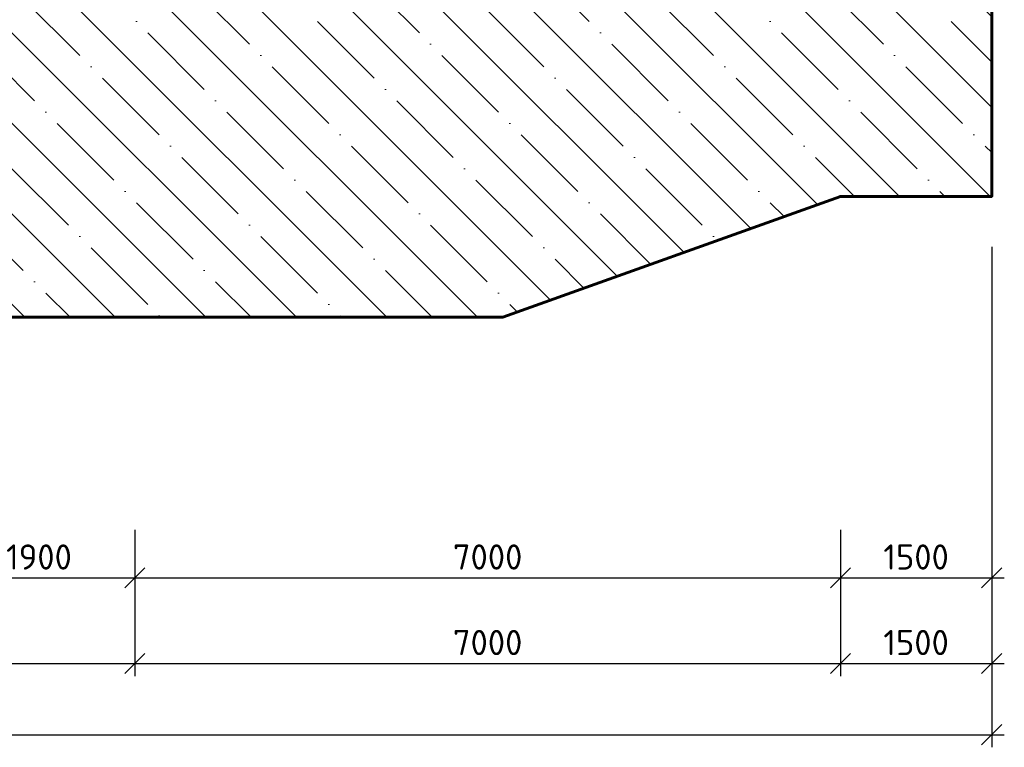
# Model space of a CAD drawing. Header units: millimetres. Extents: x 215401 to 282040, y -56103 to -5143.
# Tile 41 of 47: x 265695 to 275461, y -53423 to -46205. Entities that reach past the tile are written whole.
import ezdxf

# ---------------------------------------------------------------- set-up
doc = ezdxf.new("R2010")
doc.units = ezdxf.units.MM
doc.layers.get('Defpoints').update_dxf_attribs({"color": 8})
doc.layers.add('ГТО-2_Бетон_060', color=3, linetype='Continuous', lineweight=60)
doc.layers.add('ГТО-2_Размеры_035', color=2, linetype='Continuous', lineweight=35)
doc.layers.add('ГТО-2_Штриховка_018', color=7, linetype='Continuous', lineweight=18, true_color=0x6b6b6b)
doc.styles.add('MOSOBL (isocpeur)', font='isocpeur.ttf')
doc.dimstyles.new('М100 (мм)', dxfattribs={"dimscale": 100, "dimtxt": 2.5, "dimasz": 2, "dimexe": 1.25, "dimexo": 0.825, "dimgap": 0.825, "dimtad": 1, "dimdec": 0, "dimzin": 1, "dimtxsty": 'MOSOBL (isocpeur)', "dimblk": 'OBLIQUE', "dimcen": 0, "dimdle": 1.25, "dimclrd": 7, "dimclre": 7, "dimclrt": 256, "dimaunit": 1, "dimadec": 1, "dimazin": 0, "dimtfac": 1, "dimtdec": 0, "dimtofl": 0, "dimtmove": 1, "dimatfit": 3, "dimldrblk": 'DOTSMALL', "dimfxl": 1.25, "dimtfill": 1, "dimtolj": 1, "dimarcsym": 1})

# ---------------------------------------------------------------- blocks, each defined once
blk = doc.blocks.new('_Oblique')
at = {"color": 0, "linetype": 'ByBlock', "lineweight": -2}
blk.add_line((-0.5, -0.5), (0.5, 0.5), dxfattribs=at)
blk = doc.blocks.new('*D202')
at = {"layer": 'Defpoints', "color": 0, "transparency": 16777216}
for p in [(218111.4, -47957.3), (275336.2, -47957.3), (275336.2, -53298)]:
    blk.add_point(p, dxfattribs=at)
at = {"layer": 'ГТО-2_Размеры_035', "color": 7, "lineweight": -2, "transparency": 16777216}
for p, q in [((218111.4, -49657.3), (218111.4, -53423)), ((275336.2, -49657.3), (275336.2, -53423)), ((217986.4, -53298), (275461.2, -53298))]:
    blk.add_line(p, q, dxfattribs=at)
at = {"layer": 'ГТО-2_Размеры_035', "color": 7, "lineweight": -2, "transparency": 16777216, "xscale": 200, "yscale": 200, "zscale": 200, "rotation": 180}
blk.add_blockref('_Oblique', (218111.4, -53298), dxfattribs=at)
at = {"layer": 'ГТО-2_Размеры_035', "color": 7, "lineweight": -2, "transparency": 16777216, "xscale": 200, "yscale": 200, "zscale": 200}
blk.add_blockref('_Oblique', (275336.2, -53298), dxfattribs=at)
at = {"layer": 'ГТО-2_Размеры_035', "transparency": 16777216, "insert": (246723.8, -53090.5), "char_height": 250, "attachment_point": 5, "style": 'MOSOBL (isocpeur)', "bg_fill": 3, "box_fill_scale": 1.1, "bg_fill_color": 256, "bg_fill_true_color": 13158600, "bg_fill_transparency": 0}
blk.add_mtext('\\A1;57225', dxfattribs=at)
blk = doc.blocks.new('_DotSmall')
at = {"color": 0, "linetype": 'ByBlock', "const_width": 0.5}
blk.add_lwpolyline([(-0.0625, 0, 1), (0.0625, 0, 1)], format="xyb", close=True, dxfattribs=at)
blk = doc.blocks.new('*D189')
at = {"layer": 'Defpoints', "color": 0, "transparency": 16777216}
for p in [(266836.2, -50764.4), (273836.3, -50764.4), (273836.3, -51742.5)]:
    blk.add_point(p, dxfattribs=at)
at = {"layer": 'ГТО-2_Размеры_035', "color": 7, "lineweight": -2, "transparency": 16777216}
for p, q in [((266836.2, -51264.4), (266836.2, -51867.5)), ((273836.3, -51264.4), (273836.3, -51867.5)), ((266711.2, -51742.5), (273961.3, -51742.5))]:
    blk.add_line(p, q, dxfattribs=at)
at = {"layer": 'ГТО-2_Размеры_035', "color": 7, "lineweight": -2, "transparency": 16777216, "xscale": 200, "yscale": 200, "zscale": 200, "rotation": 180}
blk.add_blockref('_Oblique', (266836.2, -51742.5), dxfattribs=at)
at = {"layer": 'ГТО-2_Размеры_035', "color": 7, "lineweight": -2, "transparency": 16777216, "xscale": 200, "yscale": 200, "zscale": 200}
blk.add_blockref('_Oblique', (273836.3, -51742.5), dxfattribs=at)
at = {"layer": 'ГТО-2_Размеры_035', "transparency": 16777216, "insert": (270336.3, -51535), "char_height": 250, "attachment_point": 5, "style": 'MOSOBL (isocpeur)', "bg_fill": 3, "box_fill_scale": 1.1, "bg_fill_color": 256, "bg_fill_true_color": 13158600, "bg_fill_transparency": 0}
blk.add_mtext('\\A1;7000', dxfattribs=at)
blk = doc.blocks.new('*D190')
at = {"layer": 'Defpoints', "color": 0, "transparency": 16777216}
for p in [(275336.2, -47957.3), (273836.3, -50764.4), (275336.2, -51742.5)]:
    blk.add_point(p, dxfattribs=at)
at = {"layer": 'ГТО-2_Размеры_035', "color": 7, "lineweight": -2, "transparency": 16777216}
for p, q in [((275336.2, -48457.3), (275336.2, -51867.5)), ((273836.3, -51264.4), (273836.3, -51867.5)), ((273711.3, -51742.5), (275461.2, -51742.5))]:
    blk.add_line(p, q, dxfattribs=at)
at = {"layer": 'ГТО-2_Размеры_035', "color": 7, "lineweight": -2, "transparency": 16777216, "xscale": 200, "yscale": 200, "zscale": 200, "rotation": 180}
blk.add_blockref('_Oblique', (273836.3, -51742.5), dxfattribs=at)
at = {"layer": 'ГТО-2_Размеры_035', "color": 7, "lineweight": -2, "transparency": 16777216, "xscale": 200, "yscale": 200, "zscale": 200}
blk.add_blockref('_Oblique', (275336.2, -51742.5), dxfattribs=at)
at = {"layer": 'ГТО-2_Размеры_035', "transparency": 16777216, "insert": (274586.3, -51535), "char_height": 250, "attachment_point": 5, "style": 'MOSOBL (isocpeur)', "bg_fill": 3, "box_fill_scale": 1.1, "bg_fill_color": 256, "bg_fill_true_color": 13158600, "bg_fill_transparency": 0}
blk.add_mtext('\\A1;1500', dxfattribs=at)
blk = doc.blocks.new('*D197')
at = {"layer": 'Defpoints', "color": 0, "transparency": 16777216}
for p in [(262586.2, -50764.4), (266836.2, -50764.4), (266836.2, -52591.1)]:
    blk.add_point(p, dxfattribs=at)
at = {"layer": 'ГТО-2_Размеры_035', "color": 7, "lineweight": -2, "transparency": 16777216}
for p, q in [((262586.2, -51264.4), (262586.2, -52716.1)), ((266836.2, -51264.4), (266836.2, -52716.1)), ((262461.2, -52591.1), (266961.2, -52591.1))]:
    blk.add_line(p, q, dxfattribs=at)
at = {"layer": 'ГТО-2_Размеры_035', "color": 7, "lineweight": -2, "transparency": 16777216, "xscale": 200, "yscale": 200, "zscale": 200, "rotation": 180}
blk.add_blockref('_Oblique', (262586.2, -52591.1), dxfattribs=at)
at = {"layer": 'ГТО-2_Размеры_035', "color": 7, "lineweight": -2, "transparency": 16777216, "xscale": 200, "yscale": 200, "zscale": 200}
blk.add_blockref('_Oblique', (266836.2, -52591.1), dxfattribs=at)
at = {"layer": 'ГТО-2_Размеры_035', "transparency": 16777216, "insert": (264711.2, -52383.6), "char_height": 250, "attachment_point": 5, "style": 'MOSOBL (isocpeur)', "bg_fill": 3, "box_fill_scale": 1.1, "bg_fill_color": 256, "bg_fill_true_color": 13158600, "bg_fill_transparency": 0}
blk.add_mtext('\\A1;4250', dxfattribs=at)
blk = doc.blocks.new('*D198')
at = {"layer": 'Defpoints', "color": 0, "transparency": 16777216}
for p in [(266836.2, -50764.4), (273836.3, -50764.4), (273836.3, -52591.1)]:
    blk.add_point(p, dxfattribs=at)
at = {"layer": 'ГТО-2_Размеры_035', "color": 7, "lineweight": -2, "transparency": 16777216}
for p, q in [((266836.2, -51264.4), (266836.2, -52716.1)), ((273836.3, -51264.4), (273836.3, -52716.1)), ((266711.2, -52591.1), (273961.3, -52591.1))]:
    blk.add_line(p, q, dxfattribs=at)
at = {"layer": 'ГТО-2_Размеры_035', "color": 7, "lineweight": -2, "transparency": 16777216, "xscale": 200, "yscale": 200, "zscale": 200, "rotation": 180}
blk.add_blockref('_Oblique', (266836.2, -52591.1), dxfattribs=at)
at = {"layer": 'ГТО-2_Размеры_035', "color": 7, "lineweight": -2, "transparency": 16777216, "xscale": 200, "yscale": 200, "zscale": 200}
blk.add_blockref('_Oblique', (273836.3, -52591.1), dxfattribs=at)
at = {"layer": 'ГТО-2_Размеры_035', "transparency": 16777216, "insert": (270336.3, -52383.6), "char_height": 250, "attachment_point": 5, "style": 'MOSOBL (isocpeur)', "bg_fill": 3, "box_fill_scale": 1.1, "bg_fill_color": 256, "bg_fill_true_color": 13158600, "bg_fill_transparency": 0}
blk.add_mtext('\\A1;7000', dxfattribs=at)
blk = doc.blocks.new('*D199')
at = {"layer": 'Defpoints', "color": 0, "transparency": 16777216}
for p in [(275336.2, -47957.3), (273836.3, -50764.4), (275336.2, -52591.1)]:
    blk.add_point(p, dxfattribs=at)
at = {"layer": 'ГТО-2_Размеры_035', "color": 7, "lineweight": -2, "transparency": 16777216}
for p, q in [((275336.2, -48457.3), (275336.2, -52716.1)), ((273836.3, -51264.4), (273836.3, -52716.1)), ((273711.3, -52591.1), (275461.2, -52591.1))]:
    blk.add_line(p, q, dxfattribs=at)
at = {"layer": 'ГТО-2_Размеры_035', "color": 7, "lineweight": -2, "transparency": 16777216, "xscale": 200, "yscale": 200, "zscale": 200, "rotation": 180}
blk.add_blockref('_Oblique', (273836.3, -52591.1), dxfattribs=at)
at = {"layer": 'ГТО-2_Размеры_035', "color": 7, "lineweight": -2, "transparency": 16777216, "xscale": 200, "yscale": 200, "zscale": 200}
blk.add_blockref('_Oblique', (275336.2, -52591.1), dxfattribs=at)
at = {"layer": 'ГТО-2_Размеры_035', "transparency": 16777216, "insert": (274586.3, -52383.6), "char_height": 250, "attachment_point": 5, "style": 'MOSOBL (isocpeur)', "bg_fill": 3, "box_fill_scale": 1.1, "bg_fill_color": 256, "bg_fill_true_color": 13158600, "bg_fill_transparency": 0}
blk.add_mtext('\\A1;1500', dxfattribs=at)
blk = doc.blocks.new('*D201')
at = {"layer": 'Defpoints', "color": 0, "transparency": 16777216}
for p in [(264936.2, -50764.4), (266836.2, -50764.4), (266836.2, -51742.5)]:
    blk.add_point(p, dxfattribs=at)
at = {"layer": 'ГТО-2_Размеры_035', "color": 7, "lineweight": -2, "transparency": 16777216}
for p, q in [((264936.2, -51264.4), (264936.2, -51867.5)), ((266836.2, -51264.4), (266836.2, -51867.5)), ((264811.2, -51742.5), (266961.2, -51742.5))]:
    blk.add_line(p, q, dxfattribs=at)
at = {"layer": 'ГТО-2_Размеры_035', "color": 7, "lineweight": -2, "transparency": 16777216, "xscale": 200, "yscale": 200, "zscale": 200, "rotation": 180}
blk.add_blockref('_Oblique', (264936.2, -51742.5), dxfattribs=at)
at = {"layer": 'ГТО-2_Размеры_035', "color": 7, "lineweight": -2, "transparency": 16777216, "xscale": 200, "yscale": 200, "zscale": 200}
blk.add_blockref('_Oblique', (266836.2, -51742.5), dxfattribs=at)
at = {"layer": 'ГТО-2_Размеры_035', "transparency": 16777216, "insert": (265886.2, -51535), "char_height": 250, "attachment_point": 5, "style": 'MOSOBL (isocpeur)', "bg_fill": 3, "box_fill_scale": 1.1, "bg_fill_color": 256, "bg_fill_true_color": 13158600, "bg_fill_transparency": 0}
blk.add_mtext('\\A1;1900', dxfattribs=at)

msp = doc.modelspace()

# ---------------------------------------------------------------- hatches: boundary and pattern name
at = {"layer": 'ГТО-2_Штриховка_018'}
h = msp.add_hatch(dxfattribs=at)
h.set_pattern_fill('ANSI35', color=256, scale=100, angle=90)
h.set_pattern_definition([(135, (10241.35, -178907.75), (-449.0128, -449.0128), []), (135, (10241.35, -178458.74), (-449.0128, -449.0128), [793.75, -158.75, 0, -158.75])])
h.paths.add_polyline_path([(266845.8, -45957.3), (266845.8, -42397.3), (266845.8, -38798), (266845.8, -35047.5), (266845.8, -31747.5), (266845.8, -28447.5), (266845.8, -25147.5), (266845.8, -23657.3), (265436.2, -23657.3), (265436.2, -46157.3), (262586.2, -46157.3), (262596.4, -49157.3), (270495.8, -49157.3), (273836.3, -47957.3), (275336.2, -47957.3), (275345.8, -23657.3), (273845.8, -23657.3), (273845.8, -26647.5), (273845.8, -29947.5), (273845.8, -33247.5), (273845.8, -36548), (273845.8, -40747.3), (273845.8, -45957.3)])

# ---------------------------------------------------------------- next in the draw order: dimensions: what is measured, and where the dimension line sits
at = {"layer": 'ГТО-2_Размеры_035'}
dim = msp.add_linear_dim(base=(275336.2, -53298), p1=(218111.4, -47957.3), p2=(275336.2, -47957.3), dimstyle='М100 (мм)', override={"dimexo": 17}, dxfattribs=at)
dim.commit()
dim.dimension.update_dxf_attribs({"geometry": '*D202', "text_midpoint": (246723.8, -53090.5)})

# ---------------------------------------------------------------- next in the draw order: linework, layer by layer
at = {"layer": 'ГТО-2_Бетон_060'}
msp.add_lwpolyline([(265366.2, -23657.3), (267336.2, -23657.3), (267336.2, -20977.3), (274086.2, -20977.3), (274086.2, -21377.3), (273836.2, -21377.3), (273836.2, -21177.3), (267536.2, -21177.3), (267536.2, -23957.3), (266836.2, -23957.3), (266836.2, -45957.3), (273836.2, -45957.3), (273836.2, -23657.3), (275336.2, -23657.3), (275336.2, -47957.3), (273836.2, -47957.3), (270486.2, -49157.3), (263761.2, -49157.3)], dxfattribs=at)

# ---------------------------------------------------------------- next in the draw order: dimensions: what is measured, and where the dimension line sits
at = {"layer": 'ГТО-2_Размеры_035', "color": 1}
dim = msp.add_linear_dim(base=(273836.3, -51742.5), p1=(266836.2, -50764.4), p2=(273836.3, -50764.4), dimstyle='М100 (мм)', override={"dimexo": 5}, dxfattribs=at)
dim.commit()
dim.dimension.update_dxf_attribs({"geometry": '*D189', "text_midpoint": (270336.3, -51535)})

# ---------------------------------------------------------------- next in the draw order: dimensions: what is measured, and where the dimension line sits
dim = msp.add_linear_dim(base=(273836.3, -52591.1), p1=(266836.2, -50764.4), p2=(273836.3, -50764.4), dimstyle='М100 (мм)', override={"dimexo": 5}, dxfattribs=at)
dim.commit()
dim.dimension.update_dxf_attribs({"geometry": '*D198', "text_midpoint": (270336.3, -52383.6)})

# ---------------------------------------------------------------- next in the draw order: dimensions: what is measured, and where the dimension line sits
for base, p1, p2, picture, middle in [((275336.2, -52591.1), (273836.3, -50764.4), (275336.2, -47957.3), '*D199', (274586.3, -52383.6)), ((266836.2, -51742.5), (264936.2, -50764.4), (266836.2, -50764.4), '*D201', (265886.2, -51535))]:
    dim = msp.add_linear_dim(base=base, p1=p1, p2=p2, dimstyle='М100 (мм)', override={"dimexo": 5}, dxfattribs=at)
    dim.commit()
    dim.dimension.update_dxf_attribs({"geometry": picture, "text_midpoint": middle})

# ---------------------------------------------------------------- next in the draw order: dimensions: what is measured, and where the dimension line sits
for base, p1, p2, picture, middle in [((275336.2, -51742.5), (273836.3, -50764.4), (275336.2, -47957.3), '*D190', (274586.3, -51535)), ((266836.2, -52591.1), (262586.2, -50764.4), (266836.2, -50764.4), '*D197', (264711.2, -52383.6))]:
    dim = msp.add_linear_dim(base=base, p1=p1, p2=p2, dimstyle='М100 (мм)', override={"dimexo": 5}, dxfattribs=at)
    dim.commit()
    dim.dimension.update_dxf_attribs({"geometry": picture, "text_midpoint": middle})

doc.saveas('drawing.dxf')
